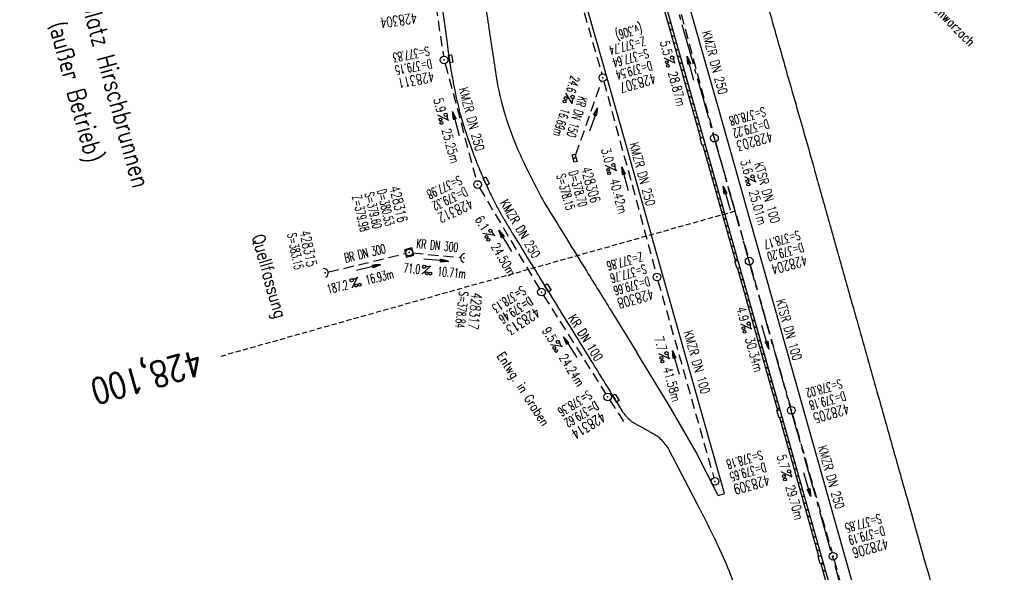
# Model space of a CAD drawing. Extents: x 450316 to 454644, y 428795 to 436505.
# Tile 16 of 256: x 452809 to 453001, y 430008 to 430116. Entities that reach past the tile are written whole.
import ezdxf
from ezdxf.enums import TextEntityAlignment as Align

# ---------------------------------------------------------------- set-up
doc = ezdxf.new("R2010")
doc.units = 0
doc.header["$LTSCALE"] = 2
doc.header["$MEASUREMENT"] = 0
for name, pattern in [('ACHSE', [5.5, 4, -0.5, 0.5, -0.5]), ('AUSGEZOGEN', [0]), ('GESTRICH-X2', [1.5, 1, -0.5]), ('GESTRICHELT', [0.75, 0.5, -0.25])]:
    doc.linetypes.add(name, pattern=pattern)
doc.layers.get('0').update_dxf_attribs({"linetype": 'CONTINUOUS'})
for name, color, linetype in [('ACHSETOP', 1, 'ACHSE'), ('FBR', 8, 'CONTINUOUS'), ('HEKTOM', 1, 'GESTRICHELT'), ('KANAL', 7, 'GESTRICH-X2'), ('PFEIL', 7, 'CONTINUOUS'), ('RINNE', 8, 'CONTINUOUS'), ('SCHACHTNR', 6, 'CONTINUOUS'), ('SCHRIFT', 7, 'AUSGEZOGEN'), ('SCHSYMBOL', 7, 'CONTINUOUS'), ('TEXTO', 4, 'CONTINUOUS'), ('TEXTU', 4, 'CONTINUOUS')]:
    doc.layers.add(name, color=color, linetype=linetype)
doc.styles.add('ROMANS', font='romans.shx', dxfattribs={"width": 0.8})

# ---------------------------------------------------------------- blocks, each defined once
blk = doc.blocks.new('GST')
at = {"color": 0}
blk.add_circle((0, 0), 0.75, dxfattribs=at)
blk.add_point((0, 0), dxfattribs=at)
blk = doc.blocks.new('10')
blk.add_blockref('GST', (0, 0))
blk = doc.blocks.new('PROM')
blk.add_line((1.57, 1.82), (0.02, 0.02))
for centre, radius in [((0.32, 1.51), 0.317), ((0.94, 0.29), 0.283), ((1.64, 0.29), 0.283)]:
    blk.add_circle(centre, radius)
blk.add_arc((0.99, 2.68), 1.03, 239.1414, 303.3549)
blk = doc.blocks.new('PFEIL2')
at = {"color": 0}
for p, q in [((0.88, 0), (-2.4, -0.01)), ((0.88, -0.27), (0.88, 0.28)), ((0.88, 0.28), (2.43, 0.01)), ((0.91, 0.27), (0.88, 0.26)), ((0.97, 0.26), (0.88, 0.25)), ((1.02, 0.25), (0.88, 0.23)), ((1.07, 0.24), (0.88, 0.21)), ((1.13, 0.23), (0.88, 0.19)), ((1.18, 0.22), (0.88, 0.17)), ((1.24, 0.21), (0.88, 0.15)), ((1.29, 0.21), (0.88, 0.14)), ((1.34, 0.2), (0.88, 0.12)), ((1.4, 0.19), (0.88, 0.1)), ((1.45, 0.18), (0.88, 0.08)), ((1.51, 0.17), (0.88, 0.06)), ((1.56, 0.16), (0.88, 0.04)), ((1.61, 0.15), (0.88, 0.02)), ((1.67, 0.14), (0.88, 0.01)), ((1.72, 0.13), (0.88, -0.01)), ((1.78, 0.12), (0.88, -0.03)), ((1.83, 0.11), (0.88, -0.05)), ((1.88, 0.1), (0.88, -0.07)), ((1.94, 0.09), (0.88, -0.09)), ((2.05, 0.08), (0.88, -0.12)), ((1.99, 0.08), (0.88, -0.11)), ((2.1, 0.07), (0.88, -0.14)), ((2.15, 0.06), (0.88, -0.16)), ((2.21, 0.05), (0.88, -0.18)), ((2.26, 0.04), (0.88, -0.2)), ((2.32, 0.03), (0.88, -0.22)), ((2.37, 0.02), (0.88, -0.23)), ((2.42, 0.01), (0.88, -0.25)), ((2.43, 0.01), (0.88, -0.27))]:
    blk.add_line(p, q, dxfattribs=at)
blk = doc.blocks.new('30')
at = {"color": 0}
for p, q in [((-0.75, -0.29), (-0.75, 0.29)), ((-0.75, 0.29), (0.75, 0.29)), ((0.75, 0.29), (0.75, -0.29)), ((0.75, -0.29), (-0.75, -0.29))]:
    blk.add_line(p, q, dxfattribs=at)
blk.add_point((0, 0), dxfattribs=at)
blk = doc.blocks.new('42')
at = {"color": 0}
blk.add_arc((-0.02, -0.31), 0.91, 12.5363, 167.4637, dxfattribs=at)
blk.add_point((0, 0), dxfattribs=at)
blk = doc.blocks.new('20')
blk.add_lwpolyline([(-0.75, -0.75), (0.75, -0.75), (0.75, 0.75), (-0.75, 0.75)], close=True)
blk.add_circle((0, 0), 0.676)
blk.add_point((0, 0))
blk = doc.blocks.new('30S')
at = {"color": 0}
for p, q in [((-0.75, -0.58), (-0.75, 0)), ((-0.75, 0), (0.75, 0)), ((0.75, 0), (0.75, -0.58)), ((0.75, -0.58), (-0.75, -0.58))]:
    blk.add_line(p, q, dxfattribs=at)
blk.add_point((0, 0), dxfattribs=at)

msp = doc.modelspace()

# ---------------------------------------------------------------- linework, layer by layer
for points in [[(452942.38, 430093.3), (452942.78, 430091.85), (452942.22, 430091.69), (452941.82, 430093.14)], [(452949.19, 430069.23), (452949.59, 430067.78), (452949.03, 430067.62), (452948.62, 430069.07)], [(452957.41, 430040.03), (452957.81, 430038.58), (452957.25, 430038.43), (452956.84, 430039.87)], [(452965.47, 430011.46), (452965.88, 430010.01), (452965.32, 430009.86), (452964.91, 430011.3)]]:
    msp.add_lwpolyline(points, close=True)
at = {"layer": 'ACHSETOP', "flags": 128}
msp.add_lwpolyline([(452882.25, 430569.49), (452879.03, 430544.7), (452876.58, 430519.82), (452874.91, 430494.88), (452874.02, 430469.89), (452873.92, 430444.9), (452874.59, 430419.91), (452876.05, 430394.95), (452878.29, 430370.05), (452881.31, 430345.23), (452885.25, 430320.53), (452889.66, 430295.95), (452894.99, 430271.52), (452901.08, 430247.28), (452903.96, 430236.83), (452907.81, 430223.2), (452914.61, 430199.14), (452921.4, 430175.08), (452928.2, 430151.02), (452934.99, 430126.97), (452941.79, 430102.91), (452948.59, 430078.85), (452955.39, 430054.79), (452962.18, 430030.73), (452968.98, 430006.67), (452975.78, 429982.61), (452981.97, 429960.67), (452982.57, 429958.56), (452989.81, 429934.63), (452997.79, 429910.94), (453006.51, 429887.51), (453015.96, 429864.36), (453026.12, 429841.52), (453036.99, 429819.01), (453048.56, 429796.85), (453060.82, 429775.06), (453073.75, 429753.67), (453087.35, 429732.69), (453101.59, 429712.15), (453116.47, 429692.06), (453131.97, 429672.44), (453148.07, 429653.32), (453164.77, 429634.71), (453182.03, 429616.64), (453199.86, 429599.1), (453218.22, 429582.14), (453237.1, 429565.76), (453256.49, 429549.97), (453276.36, 429534.8), (453296.69, 429520.26), (453317.47, 429506.36), (453338.67, 429493.12), (453360.28, 429480.54), (453382.27, 429468.65), (453404.61, 429457.45), (453427.3, 429446.95), (453450.31, 429437.17), (453455.65, 429435.02), (453473.53, 429427.89), (453496.75, 429418.64), (453519.97, 429409.38), (453543.2, 429400.12), (453566.42, 429390.87), (453589.64, 429381.61), (453612.87, 429372.36), (453636.09, 429363.1), (453659.31, 429353.84), (453682.54, 429344.59), (453705.76, 429335.33), (453728.98, 429326.08), (453752.21, 429316.82), (453775.43, 429307.57), (453798.65, 429298.31), (453821.88, 429289.05), (453845.1, 429279.8), (453868.32, 429270.54), (453891.55, 429261.28), (453896.83, 429259.18), (453961.22, 429233.52, -0.000003), (453966.34, 429231.47, -0.000001), (453992.07, 429221.22, -0.003794), (454011.42, 429213.34, -0.001728), (454053.72, 429195.55, -0.007748), (454090.31, 429179.35, -0.005168), (454144.52, 429153.66, -0.006197), (454189.08, 429131.27, -0.006166), (454233.31, 429107.68, -0.005197), (454276.72, 429083.23, -0.005161), (454319.92, 429057.71, -0.004418), (454344.17, 429042.75, -0.003181), (454377.54, 429021.46, -0.001663), (454389.57, 429013.62)], format="xyb", dxfattribs=at)
at = {"layer": 'FBR'}
msp.add_line((452935.51, 430032.53), (452941.2, 430021.53), dxfattribs=at)
at = {"layer": 'FBR', "flags": 128}
for points in [[(453276.71, 431178.63, -0.000118), (453287.06, 431188.26, -0.000276), (453291.49, 431192.36, -0.000001), (453311.41, 431210.82, -0.000243), (453311.47, 431210.88, -0.000468), (453320.71, 431219.4, 0.000406), (453331.34, 431229.21, 0.000197), (453340.22, 431237.43, -0.00015), (453349.11, 431245.64, -0.000461), (453368.01, 431263.09, 0.000541), (453384.11, 431277.95, 0.000242), (453392.43, 431285.66, -0.000279)], [(452889.96, 430189.46, 0.000107), (452892.57, 430170.65, 0.000244), (452893.73, 430162.35, 0.000002), (452898.06, 430131.52, 0.000014), (452898.62, 430127.55, 0.001417), (452900.29, 430115.9, 0.001593), (452901.84, 430105.54, 0.038092), (452903.71, 430097.48, 0.034236), (452907.05, 430088.91, 0.009485), (452910.09, 430082.78, 0.018282), (452911.84, 430079.68, 0.000154), (452912.3, 430078.94, 0.000018), (452916.33, 430072.4, 0.000427), (452919.56, 430067.17, 0.000285), (452924.41, 430059.35)], [(452952.44, 430128.22, -0.000194), (452956.23, 430114.9, 0.00026), (452959.05, 430104.95, 0.00087), (452961.01, 430098.13, -0.001138), (452962.5, 430092.92, -0.001337), (452964.45, 430085.98, 0.001004), (452967.04, 430076.74, 0.000065), (452969.66, 430067.45, -0.000117), (452972.28, 430058.15, -0.000068), (452975.96, 430045.11, 0.000072), (452979.63, 430032.07, 0.000154), (452982.36, 430022.41, 0.000099), (452986.6, 430007.43, 0.00045), (452988.51, 430000.7, -0.000179)]]:
    msp.add_lwpolyline(points, format="xyb", dxfattribs=at)
at = {"layer": 'FBR'}
for points in [[(452887.25, 430147.52, 0.000001), (452888.32, 430140.01, 0.000003), (452888.7, 430137.35, 0.000001), (452889.15, 430134.15, 0.000004), (452889.27, 430133.34)], [(452878.52, 430238.37, -0.000001), (452878.95, 430235.25, -0.00042)], [(452891.28, 430119.14, -0.000206), (452891.77, 430115.56, -0.000035), (452892.03, 430113.63, 0.00001), (452892.3, 430111.7, 0.000051), (452892.62, 430109.38, 0.000159), (452892.72, 430108.64, 0.002854), (452892.74, 430108.47, 0.000742), (452892.84, 430107.83, 0.002976), (452892.98, 430106.92, 0.001931), (452893.22, 430105.52, 0.002351), (452893.36, 430104.74, 0.001712), (452893.56, 430103.67, 0.003901), (452893.79, 430102.49, 0.00314), (452894.1, 430101.02, 0.00365), (452894.33, 430100.04, 0.003517), (452894.57, 430099.02, 0.005041), (452894.82, 430098.06, 0.003897), (452895.17, 430096.82, 0.004933), (452895.57, 430095.49, 0.005146), (452895.97, 430094.22, 0.003878), (452896.48, 430092.72, 0.004163), (452896.98, 430091.34, 0.001798), (452897.54, 430089.81, 0.003101), (452897.88, 430088.93, 0.001508), (452898.24, 430088.02, 0.002869), (452898.44, 430087.54, 0.002107), (452898.66, 430087, 0.001525), (452898.97, 430086.26, 0.002144), (452899.22, 430085.7, 0.001138), (452899.69, 430084.63, 0.004302), (452900.27, 430083.34, 0.00411), (452900.9, 430082.01, 0.004416), (452901.42, 430080.97, 0.004215), (452901.97, 430079.89, 0.002935), (452902.57, 430078.77, 0.005135), (452902.93, 430078.13, 0.001887), (452903.3, 430077.48, 0.004381), (452903.47, 430077.2, 0.000493), (452903.86, 430076.56, 0.000528), (452904.22, 430075.96, 0.000059), (452904.92, 430074.81, 0.000285), (452905.07, 430074.57, 0.000203), (452905.3, 430074.19, 0.000047), (452906.31, 430072.54, 0.000239), (452908.98, 430068.18, 0.000817), (452909.77, 430066.9, 0.00007), (452910.47, 430065.76, 0.000006), (452918.35, 430053.02, 0.000004), (452925.05, 430042.19, 0.000659), (452925.08, 430042.13), (452925.86, 430040.87), (452926.65, 430039.62, 0.017027), (452926.76, 430039.44, 0.011691), (452926.95, 430039.2, 0.013373), (452927.22, 430038.87, 0.008877), (452927.67, 430038.39, 0.000316), (452927.81, 430038.24, 0.002845), (452927.82, 430038.22, 0.001445), (452927.84, 430038.2, 0.000776), (452927.88, 430038.16, 0.01189), (452927.97, 430038.08, 0.008003), (452928.11, 430037.95, 0.009505), (452928.24, 430037.84, 0.007965), (452928.4, 430037.72, 0.004626), (452928.56, 430037.61, 0.008842), (452928.64, 430037.55, 0.004286), (452928.72, 430037.5, 0.007097), (452928.77, 430037.47, 0.004169), (452928.87, 430037.41, 0.002588), (452929.03, 430037.32, 0.001409), (452929.38, 430037.12, 0.002116), (452929.61, 430036.99, 0.001325), (452930.13, 430036.71, -0.000743), (452930.66, 430036.43, -0.000333), (452931.25, 430036.11, -0.001617), (452931.37, 430036.04, -0.002021), (452931.44, 430036, -0.000595), (452931.7, 430035.85, -0.001266), (452931.99, 430035.69, -0.00051), (452932.72, 430035.27, -0.002023), (452933.16, 430035.01, -0.003945), (452933.39, 430034.88, -0.007183), (452933.5, 430034.81, -0.01834), (452933.54, 430034.78, -0.001809), (452933.54, 430034.77, -0.001321), (452933.55, 430034.77, -0.011059), (452933.57, 430034.75, -0.002662), (452933.65, 430034.68, -0.016908), (452933.66, 430034.67, -0.000349), (452934, 430034.34, -0.021701), (452934.73, 430033.54, -0.018284), (452935.51, 430032.53)], [(452941.2, 430021.53, -0.012166), (452945.28, 430013.43, -0.017627), (452947.76, 430007.69, -0.000428), (452950.34, 430001.05, -0.010593)]]:
    msp.add_lwpolyline(points, format="xyb", dxfattribs=at)
at = {"layer": 'FBR', "flags": 128}
for points in [[(452872.82, 430414.21), (452874.6, 430387.6), (452877.07, 430362.76), (452880.27, 430338.21), (452884.36, 430312.9), (452889.6, 430286.18), (452895.09, 430262.4), (452899.24, 430246.34), (452904.72, 430226.42), (452909.18, 430210.81), (452916.21, 430185.86), (452929.41, 430139.19), (452934.94, 430119.56), (452947.96, 430073.56), (452962.16, 430023.18), (452969.19, 429998.31)], [(452877.48, 430409.34), (452879.29, 430384.23), (452881.72, 430360.59), (452885.04, 430335.89), (452889.06, 430311.62), (452893.68, 430288.2), (452899.13, 430264.37), (452905.77, 430238.87), (452918.91, 430192.65), (452938.24, 430124.04), (452945.31, 430099.11), (452958.85, 430051.24), (452973.17, 430000.39)], [(452924.41, 430059.35), (452929.42, 430051.21)]]:
    msp.add_lwpolyline(points, dxfattribs=at)
at = {"layer": 'FBR'}
for points in [[(452945.36, 430023.24), (452946.55, 430023.58), (452935.09, 430064.2), (452927.28, 430092.05), (452925.79, 430097.34), (452922.36, 430109.24), (452920.47, 430115.87), (452914.58, 430136.81), (452907.51, 430161.69), (452901.44, 430183.31), (452894.52, 430207.75), (452888.01, 430231), (452884.34, 430244.31), (452882.23, 430243.82)], [(452945.36, 430023.24), (452941.06, 430031.71), (452935.75, 430040.85), (452929.42, 430051.21)]]:
    msp.add_lwpolyline(points, dxfattribs=at)
at = {"layer": 'HEKTOM'}
msp.add_line((452948.59, 430078.84), (452847.71, 430050.35), dxfattribs=at)
at = {"layer": 'KANAL'}
for p, q in [((452911.66, 430143.66), (452922.56, 430105.72)), ((452887.38, 430136.84), (452891.59, 430109.19)), ((452937.34, 430120.31), (452944.44, 430093.88)), ((452891.91, 430107.72), (452898.06, 430084.81)), ((452917.5, 430089.94), (452922.53, 430104.28)), ((452922.97, 430104.25), (452933.19, 430066.72)), ((452944.81, 430092.44), (452951.22, 430069.81)), ((452898.66, 430083.44), (452910.37, 430063.66)), ((452869.16, 430066.97), (452884.16, 430070.59)), ((452885.62, 430070.69), (452894.81, 430069.81)), ((452951.62, 430068.34), (452959.47, 430040.59)), ((452933.56, 430065.25), (452944.5, 430026.69)), ((452911.19, 430062.38), (452923.31, 430043.16)), ((452924.14, 430041.9), (452926.96, 430037.48)), ((452959.88, 430039.16), (452967.62, 430012.06)), ((452968.03, 430010.62), (452974.12, 429988.16))]:
    msp.add_line(p, q, dxfattribs=at)
at = {"layer": 'RINNE'}
for p, q in [((452935.45, 430115.94), (452936.06, 430115.62)), ((452935.82, 430114.61), (452936.43, 430114.29)), ((452936.2, 430113.29), (452936.81, 430112.97)), ((452936.57, 430111.96), (452937.18, 430111.65)), ((452936.95, 430110.64), (452937.56, 430110.32)), ((452937.32, 430109.31), (452937.93, 430109)), ((452937.7, 430107.99), (452938.31, 430107.67)), ((452938.07, 430106.67), (452938.68, 430106.35)), ((452938.45, 430105.34), (452939.06, 430105.02)), ((452938.83, 430104.02), (452939.44, 430103.7)), ((452939.2, 430102.69), (452939.81, 430102.37)), ((452939.58, 430101.37), (452940.19, 430101.05)), ((452939.95, 430100.04), (452940.56, 430099.72)), ((452940.33, 430098.72), (452940.94, 430098.4)), ((452940.7, 430097.39), (452941.31, 430097.07)), ((452941.08, 430096.07), (452941.69, 430095.75)), ((452941.45, 430094.74), (452942.06, 430094.42)), ((452941.82, 430093.42), (452942.16, 430093.24)), ((452942.57, 430090.77), (452943.18, 430090.45)), ((452942.7, 430091.83), (452942.81, 430091.78)), ((452942.95, 430089.45), (452943.56, 430089.13)), ((452943.32, 430088.12), (452943.93, 430087.8)), ((452943.7, 430086.8), (452944.31, 430086.48)), ((452944.07, 430085.47), (452944.68, 430085.15)), ((452944.45, 430084.15), (452945.06, 430083.83)), ((452944.82, 430082.82), (452945.43, 430082.5)), ((452945.2, 430081.5), (452945.8, 430081.18)), ((452945.57, 430080.17), (452946.18, 430079.86)), ((452945.94, 430078.85), (452946.55, 430078.53)), ((452946.32, 430077.53), (452946.93, 430077.21)), ((452946.69, 430076.2), (452947.3, 430075.88)), ((452947.07, 430074.88), (452947.68, 430074.56)), ((452947.44, 430073.55), (452948.05, 430073.23)), ((452947.82, 430072.23), (452948.43, 430071.91)), ((452948.19, 430070.9), (452948.8, 430070.59)), ((452948.56, 430069.58), (452949.17, 430069.26)), ((452949.31, 430066.93), (452949.92, 430066.61)), ((452949.68, 430065.61), (452950.29, 430065.29)), ((452950.06, 430064.28), (452950.67, 430063.97)), ((452950.43, 430062.96), (452951.04, 430062.64)), ((452950.8, 430061.64), (452951.41, 430061.32)), ((452951.18, 430060.31), (452951.79, 430059.99)), ((452951.55, 430058.99), (452952.16, 430058.67)), ((452951.93, 430057.67), (452952.53, 430057.35)), ((452952.3, 430056.34), (452952.91, 430056.02)), ((452952.67, 430055.02), (452953.28, 430054.7)), ((452953.05, 430053.69), (452953.66, 430053.37)), ((452953.42, 430052.37), (452954.03, 430052.05)), ((452953.79, 430051.05), (452954.4, 430050.73)), ((452954.17, 430049.72), (452954.78, 430049.4)), ((452954.54, 430048.4), (452955.15, 430048.08)), ((452954.91, 430047.07), (452955.52, 430046.76)), ((452955.29, 430045.75), (452955.9, 430045.43)), ((452955.66, 430044.43), (452956.27, 430044.11)), ((452956.03, 430043.1), (452956.64, 430042.79)), ((452956.4, 430041.78), (452957.01, 430041.46)), ((452956.78, 430040.46), (452957.39, 430040.14)), ((452957.52, 430037.81), (452958.13, 430037.49)), ((452957.9, 430036.49), (452958.5, 430036.17)), ((452958.27, 430035.16), (452958.88, 430034.84)), ((452958.64, 430033.84), (452959.25, 430033.52)), ((452959.01, 430032.52), (452959.62, 430032.2)), ((452959.39, 430031.19), (452960, 430030.87)), ((452959.76, 430029.87), (452960.37, 430029.55)), ((452960.13, 430028.55), (452960.74, 430028.23)), ((452960.5, 430027.22), (452961.11, 430026.9)), ((452960.88, 430025.9), (452961.49, 430025.58)), ((452961.25, 430024.58), (452961.86, 430024.26)), ((452961.62, 430023.25), (452962.23, 430022.93)), ((452962, 430021.93), (452962.61, 430021.61)), ((452962.37, 430020.6), (452962.98, 430020.28)), ((452962.74, 430019.28), (452963.35, 430018.96)), ((452963.12, 430017.95), (452963.73, 430017.64)), ((452963.49, 430016.63), (452964.1, 430016.31)), ((452963.87, 430015.31), (452964.48, 430014.99)), ((452964.24, 430013.98), (452964.85, 430013.66)), ((452964.62, 430012.66), (452965.23, 430012.34)), ((452964.99, 430011.33), (452965.01, 430011.32)), ((452965.55, 430009.91), (452965.97, 430009.69)), ((452965.74, 430008.68), (452966.35, 430008.37))]:
    msp.add_line(p, q, dxfattribs=at)
for points in [[(452904.72, 430226.39), (452909.18, 430210.81), (452916.21, 430185.86), (452921.91, 430165.72), (452929.41, 430139.19), (452934.94, 430119.56), (452941.28, 430097.18), (452947.96, 430073.56), (452955.09, 430048.29), (452962.16, 430023.18), (452969.19, 429998.31)], [(452934.44, 430119.5), (452934.46, 430119.42), (452940.8, 430097.04), (452941.9, 430093.17)], [(452942.31, 430091.72), (452947.48, 430073.43), (452948.7, 430069.1)], [(452949.11, 430067.65), (452954.61, 430048.15), (452956.93, 430039.9)], [(452957.34, 430038.46), (452961.68, 430023.05), (452964.99, 430011.32)], [(452965.4, 430009.87), (452968.71, 429998.18), (452971.74, 429987.48)]]:
    msp.add_lwpolyline(points, dxfattribs=at)
at = {"layer": 'SCHSYMBOL'}
msp.add_lwpolyline([(452912.16, 430063.06), (452911.36, 430064.33), (452911.85, 430064.64), (452912.65, 430063.37)], close=True, dxfattribs=at)

# ---------------------------------------------------------------- block references
for p, rotation in [((452944.62, 430093.15), 285.7753000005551), ((452898.27, 430084.08), 115.3133422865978), ((452951.41, 430069.08), 285.7753000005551), ((452910.77, 430063.02), 123.0966408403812), ((452923.71, 430042.51), 121.6697601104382), ((452959.66, 430039.89), 285.7753000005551), ((452967.84, 430011.34), 285.7753000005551)]:
    msp.add_blockref('GST', p, dxfattribs=dict(rotation=rotation))
at = {"layer": 'PFEIL'}
for p, rotation in [((452939.91, 430106.83), 105.0163), ((452894.02, 430096.01), 105.0706), ((452920.95, 430096.78), 70.6186), ((452927.11, 430085.22), 105.1957), ((452947.01, 430081.45), 105.7528), ((452903.66, 430073.04), 120.6898), ((452890.13, 430069.26), 354.4937), ((452876.89, 430067.81), 13.5652), ((452954.57, 430054.21), 285.7876999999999), ((452916.39, 430052.23), 122.2426), ((452937.05, 430049.27), 105.8263), ((452962.79, 430025.34), 285.9809)]:
    msp.add_blockref('PFEIL2', p, dxfattribs=dict(at, rotation=rotation))
at = {"layer": 'SCHSYMBOL'}
for name, p, rotation in [('GST', (452891.71, 430108.46), 100.9307994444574), ('30S', (452892.72, 430108.64), 99.39604841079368), ('10', (452922.78, 430104.98), 285.7753), ('30', (452917.24, 430089.24), 285.7753), ('30S', (452899.69, 430084.63), 114.4877207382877), ('20', (452884.89, 430070.77), 285.7753), ('42', (452895.55, 430069.74), 82.46934826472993), ('42', (452868.43, 430066.79), 285.7753), ('10', (452933.37, 430065.98), 285.7753), ('30S', (452925.08, 430042.13), 121.6818887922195), ('10', (452944.71, 430025.98), 285.7753)]:
    msp.add_blockref(name, p, dxfattribs=dict(at, rotation=rotation))
at = {"layer": 'TEXTU'}
for p, rotation in [((452934.78, 430108.84), 285.0163), ((452915.5, 430101.97), 252.8629750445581), ((452890.48, 430097.64), 285.0706), ((452923.29, 430087.81), 285.1957), ((452950.52, 430085.57), 285.7528), ((452899.29, 430074.52), 300.6898), ((452887.35, 430066.51), 354.4937), ((452873.65, 430063.79), 13.5652), ((452949.76, 430056.77), 285.7876999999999), ((452912.52, 430052.74), 302.2426), ((452933.7, 430050.96), 285.8263), ((452957.67, 430027.84), 285.9809)]:
    msp.add_blockref('PROM', p, dxfattribs=dict(at, rotation=rotation))

# ---------------------------------------------------------------- texts
at = {"layer": 'HEKTOM', "style": 'ROMANS', "width": 0.8}
msp.add_text('428,100', height=5, rotation=195.7753, dxfattribs=at).set_placement((452843.59, 430051.82))
at = {"layer": 'SCHACHTNR', "style": 'ROMANS'}
for s, height, rotation, width, p in [('428304', 2, 188.4086, 0.7, (452886.23, 430117.69)), ('(v.306)', 1.8, 195.7753, 0.6, (452930.16, 430115.55)), ('Z=377.74', 1.8, 195.7753, 0.6, (452930.77, 430113.08)), ('S=377.83', 1.8, 190.9308, 0.6, (452888.65, 430111.11)), ('S=377.64', 1.8, 195.7753, 0.6, (452931.45, 430110.67)), ('D=379.15', 1.8, 190.9308, 0.6, (452889.13, 430108.66)), ('D=379.54', 1.8, 195.7753, 0.6, (452932.14, 430108.27)), ('428311', 2, 190.9308, 0.7, (452889.58, 430106.2)), ('428307', 2, 195.7753, 0.7, (452932.83, 430105.86)), ('S=378.08', 1.8, 195.7753, 0.6, (452954.31, 430099.27)), ('D=379.22', 1.8, 195.7753, 0.6, (452955, 430096.86)), ('428203', 2, 195.7753, 0.7, (452955.65, 430094.46)), ('S=378.15', 1.8, 285.7753, 0.6, (452913.66, 430085.87)), ('D=378.70', 1.8, 285.7753, 0.6, (452916.07, 430086.53)), ('428306', 2, 285.7753, 0.7, (452918.47, 430087.22)), ('S=377.98', 1.8, 205.3133, 0.6, (452894.65, 430085.89)), ('S=379.60', 1.8, 283.2708, 0.6, (452876.16, 430082.34)), ('D=380.53', 1.8, 283.2708, 0.6, (452878.59, 430082.92)), ('428316', 2, 283.2708, 0.7, (452881.02, 430083.5)), ('D=379.32', 1.8, 205.3133, 0.6, (452895.73, 430083.64)), ('Z=379.98', 1.8, 283.2708, 0.6, (452873.72, 430081.75)), ('428312', 2, 205.3133, 0.7, (452896.77, 430081.37)), ('S=383.15', 1.8, 281.6187, 0.6, (452861, 430074.38)), ('428315', 2, 281.6187, 0.7, (452863.45, 430074.89)), ('S=378.17', 1.8, 195.7753, 0.6, (452961.08, 430075.11)), ('D=379.20', 1.8, 195.7753, 0.6, (452961.76, 430072.7)), ('Z=377.86', 1.8, 195.7753, 0.6, (452930.31, 430070.88)), ('428204', 2, 195.7753, 0.7, (452962.45, 430070.29)), ('S=377.76', 1.8, 195.7753, 0.6, (452931, 430068.48)), ('D=379.66', 1.8, 195.7753, 0.6, (452931.69, 430066.07)), ('S=378.84', 1.8, 263.6046, 0.6, (452894.69, 430063.26)), ('S=378.13', 1.8, 213.0966, 0.6, (452906.94, 430064.32)), ('428308', 2, 195.7753, 0.7, (452932.37, 430063.66)), ('428317', 2, 263.6046, 0.7, (452897.18, 430062.99)), ('D=379.46', 1.8, 213.0966, 0.6, (452908.31, 430062.23)), ('428313', 2, 213.0966, 0.7, (452909.65, 430060.13)), ('S=378.02', 1.8, 195.7753, 0.6, (452969.29, 430046.03)), ('S=378.36', 1.8, 211.6698, 0.6, (452919.91, 430043.92)), ('D=379.18', 1.8, 195.7753, 0.6, (452969.98, 430043.62)), ('D=379.62', 1.8, 211.6698, 0.6, (452921.23, 430041.79)), ('428205', 2, 195.7753, 0.7, (452970.66, 430041.22)), ('428314', 2, 211.6698, 0.7, (452922.52, 430039.66)), ('S=378.18', 1.8, 195.7753, 0.6, (452953.75, 430032.07)), ('D=379.65', 1.8, 195.7753, 0.6, (452954.43, 430029.66)), ('428309', 2, 195.7753, 0.7, (452955.09, 430027.26)), ('S=377.85', 1.8, 195.7753, 0.6, (452976.96, 430019.63)), ('D=379.19', 1.8, 195.7753, 0.6, (452977.65, 430017.22)), ('428206', 2, 195.7753, 0.7, (452978.31, 430014.82))]:
    msp.add_text(s, height=height, rotation=rotation, dxfattribs=dict(at, width=width)).set_placement(p)
at = {"layer": 'SCHRIFT', "style": 'ROMANS', "width": 0.8}
for s, height, rotation, p in [('Entwg. über Graben in Schwarzach', 1.8, 314.4918, (452970.54, 430135.35)), ('Rastplatz Hirschbrunnen', 3.5, 285.5746, (452818.54, 430127.41)), ('(außer Betrieb)', 3.5, 285.5746, (452814.23, 430115.32)), ('Quellfassung', 2.5, 285.6, (452854.08, 430073.91)), ('Entwg. in Graben', 1.8, 302.8798, (452901.93, 430050.56))]:
    msp.add_text(s, height=height, rotation=rotation, dxfattribs=at).set_placement(p)
at = {"layer": 'TEXTO', "style": 'ROMANS'}
for s, rotation, width, p in [('KMZR DN 250', 285.0163, 0.75, (452943.83, 430107.73)), ('KMZR DN 250', 285.0706, 0.75, (452896.25, 430096.64)), ('KR DN 150', 252.863, 0.6, (452916.85, 430097.58)), ('KMZR DN 250', 285.1957, 0.75, (452929.64, 430085.89)), ('KTSR DN 100', 285.7528, 0.75, (452954.05, 430082.25)), ('KMZR DN 250', 300.6898, 0.75, (452905.86, 430074.97)), ('KR DN 300', 354.4937, 0.6, (452890.31, 430071.25)), ('BR DN 300', 13.5652, 0.6, (452876.44, 430069.75)), ('KTSR DN 100', 285.7877, 0.75, (452958.32, 430055.42)), ('KR DN 100', 302.2426, 0.75, (452918.65, 430053.64)), ('KMZR DN 100', 285.8263, 0.75, (452940.31, 430049.08)), ('KMZR DN 250', 285.9809, 0.75, (452966.6, 430026.59))]:
    msp.add_text(s, height=1.8, rotation=rotation, dxfattribs=dict(at, width=width)).set_placement(p, align=Align.CENTER)
at = {"layer": 'TEXTU', "style": 'ROMANS'}
for s, rotation, width, p in [('5.5', 285.0163, 0.75, (452933.95, 430111.97)), ('24.6', 252.863, 0.6, (452916.56, 430105.47)), ('28.87m', 285.0163, 0.75, (452935.54, 430105.94)), ('5.9', 285.0706, 0.75, (452889.62, 430100.75)), ('16.69m', 252.863, 0.6, (452914.62, 430099.11)), ('25.25m', 285.0706, 0.75, (452891.25, 430094.75)), ('3.0', 285.1957, 0.75, (452922.44, 430090.94)), ('3.6', 285.7528, 0.75, (452949.65, 430088.67)), ('40.42m', 285.1957, 0.75, (452924.09, 430084.91)), ('25.01m', 285.7528, 0.75, (452951.33, 430082.67)), ('6.1', 300.6898, 0.75, (452897.66, 430077.28)), ('24.50m', 300.6898, 0.75, (452900.81, 430071.94)), ('16.93m', 13.5652, 0.6, (452876.58, 430064.48)), ('71.0', 354.4937, 0.6, (452883.72, 430066.88)), ('10.71m', 354.4937, 0.6, (452890.34, 430066.22)), ('187.2', 13.5652, 0.6, (452869.05, 430062.67)), ('4.9', 285.7877, 0.75, (452948.87, 430059.88)), ('9.5', 302.2426, 0.75, (452910.81, 430055.47)), ('7.7', 285.8263, 0.75, (452932.82, 430054.07)), ('30.34m', 285.7877, 0.75, (452950.58, 430053.88)), ('24.24m', 302.2426, 0.75, (452914.12, 430050.22)), ('41.58m', 285.8263, 0.75, (452934.5, 430048.07)), ('5.7', 285.9809, 0.75, (452956.8, 430030.93)), ('29.70m', 285.9809, 0.75, (452958.51, 430024.96))]:
    msp.add_text(s, height=1.8, rotation=rotation, dxfattribs=dict(at, width=width)).set_placement(p)

doc.saveas('drawing.dxf')
